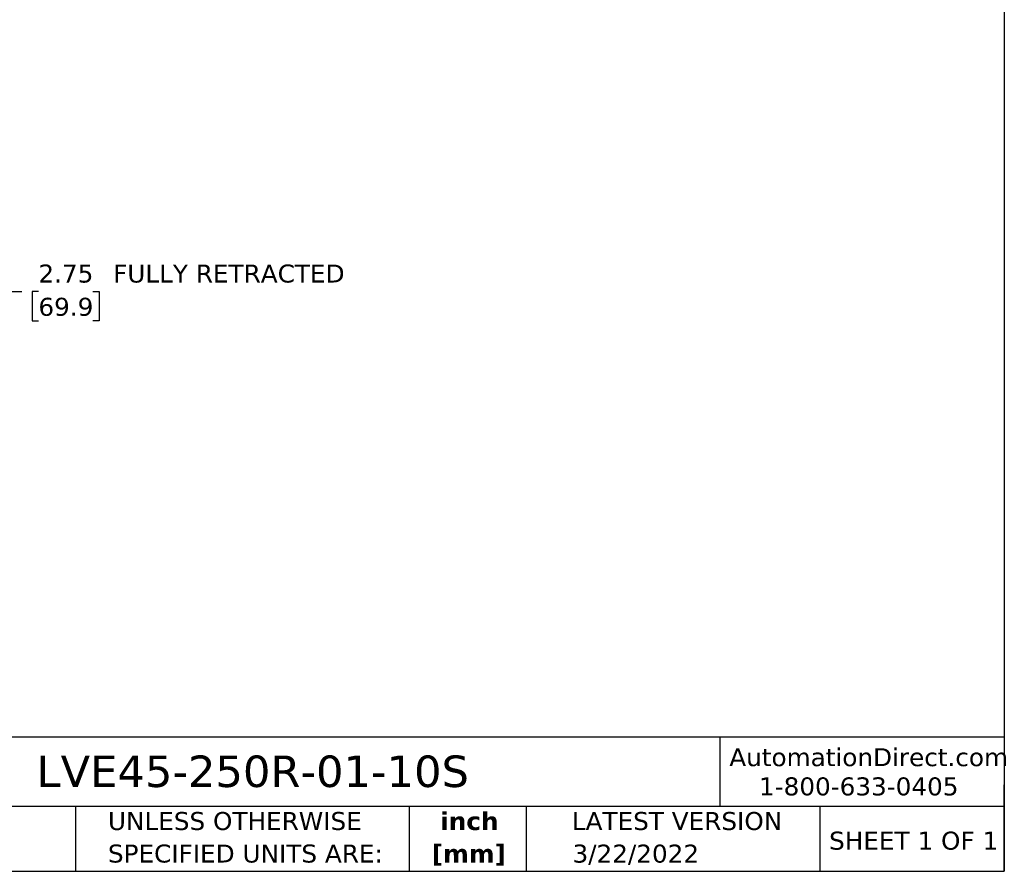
# Model space of a CAD drawing. Header units: inches. Extents: x 0.7 to 32.2, y 0.7 to 24.8.
# Tile 3 of 5: x 18.6 to 32.2, y 0.7 to 12.6. Entities that reach past the tile are written whole.
import ezdxf

# ---------------------------------------------------------------- set-up
doc = ezdxf.new("R2010")
doc.units = ezdxf.units.IN
doc.header["$LTSCALE"] = 3
doc.header["$MEASUREMENT"] = 0
doc.linetypes.add('SLD-Solid', pattern=[0])
doc.layers.add('DIMENSIONS', color=140, linetype='SLD-Solid', lineweight=25)
doc.layers.add('TEXT', color=140, linetype='SLD-Solid', lineweight=25)
doc.styles.add('SLDTEXTSTYLE0', font='VERDANA.TTF')
doc.styles.add('SLDTEXTSTYLE1', font='VERDANAB.TTF')
doc.dimstyles.new('SLDDIMSTYLE2', dxfattribs={"dimtxt": 0.254883, "dimasz": 0.39, "dimexe": 0, "dimexo": 0.0625, "dimgap": 0.063721, "dimtad": 0, "dimtih": 1, "dimtoh": 1, "dimrnd": 1e-09, "dimzin": 12, "dimdsep": 46, "dimtxsty": 'SLDTEXTSTYLE0', "dimsah": 1, "dimcen": 0.09, "dimadec": 0, "dimazin": 3, "dimtfac": 1, "dimtmove": 0, "dimatfit": 0, "dimfxl": 0, "dimfrac": 2, "dimtolj": 1, "dimtzin": 12, "dimarcsym": 0})

# ---------------------------------------------------------------- blocks, each defined once
blk = doc.blocks.new('SW_NOTE_0_1')
at = {"layer": 'TEXT', "color": 0, "char_height": 0.25, "attachment_point": 2, "style": 'SLDTEXTSTYLE1'}
for s, insert in [('inch', (0.375, 0.318)), ('[mm]', (0.367, -0.134))]:
    blk.add_mtext(s, dxfattribs=dict(at, insert=insert))
blk = doc.blocks.new('SW_NOTE_0_2')
at = {"layer": 'TEXT', "color": 0, "char_height": 0.25, "attachment_point": 1, "style": 'SLDTEXTSTYLE0'}
for s, insert in [('UNLESS OTHERWISE ', (0, 0.318)), ('SPECIFIED UNITS ARE:', (0, -0.134))]:
    blk.add_mtext(s, dxfattribs=dict(at, insert=insert))
blk = doc.blocks.new('_D_9')
at = {"layer": 'DIMENSIONS'}
for p, q in [((15.119, 7.747), (15.119, 9.181)), ((17.872, 7.237), (17.872, 9.181)), ((15.119, 8.806), (14.369, 8.806)), ((17.872, 8.806), (18.602, 8.806)), ((18.83, 8.806), (18.744, 8.806)), ((18.744, 8.806), (18.744, 8.401)), ((19.587, 8.806), (19.673, 8.806)), ((19.673, 8.806), (19.673, 8.401)), ((18.744, 8.401), (18.83, 8.401)), ((19.673, 8.401), (19.587, 8.401))]:
    blk.add_line(p, q, dxfattribs=at)
for points in [[(15.119, 8.806), (14.729, 8.866), (14.729, 8.746)], [(17.872, 8.806), (18.262, 8.746), (18.262, 8.866)]]:
    blk.add_solid(points, dxfattribs=at)
at = {"layer": 'DIMENSIONS', "char_height": 0.25, "attachment_point": 1, "style": 'SLDTEXTSTYLE0'}
for s, insert in [('2.75', (18.83, 9.181)), (' FULLY RETRACTED', (19.759, 9.181)), ('69.9', (18.83, 8.719))]:
    blk.add_mtext(s, dxfattribs=dict(at, insert=insert))

msp = doc.modelspace()

# ---------------------------------------------------------------- linework, layer by layer
at = {"layer": 'TEXT'}
for p, q in [((32.25, 24.75), (32.25, 0.75)), ((32.25, 2.613), (0.75, 2.613)), ((28.296, 2.613), (28.296, 1.65)), ((32.25, 0.75), (32.25, 1.95)), ((32.25, 1.65), (0.75, 1.65)), ((19.344, 1.65), (19.344, 0.75)), ((23.979, 1.65), (23.979, 0.75)), ((25.608, 1.65), (25.608, 0.75)), ((29.687, 1.65), (29.687, 0.75)), ((0.75, 0.75), (32.25, 0.75))]:
    msp.add_line(p, q, dxfattribs=at)

# ---------------------------------------------------------------- block references
for name, p in [('SW_NOTE_0_2', (19.796, 1.256)), ('SW_NOTE_0_1', (24.443, 1.256))]:
    msp.add_blockref(name, p, dxfattribs=at)

# ---------------------------------------------------------------- texts
at = {"layer": 'TEXT', "style": 'SLDTEXTSTYLE0'}
for s, insert, char_height, attachment_point in [('AutomationDirect.com', (28.429, 2.461), 0.25, 1), ('LVE45-250R-01-10S', (18.804, 2.359), 0.4375, 1), ('1-800-633-0405', (28.842, 2.055), 0.25, 1), ('LATEST VERSION', (27.703, 1.574), 0.25, 2), ('SHEET 1 OF 1', (29.816, 1.301), 0.25, 1), ('3/22/2022', (27.13, 1.121), 0.25, 2)]:
    msp.add_mtext(s, dxfattribs=dict(at, insert=insert, char_height=char_height, attachment_point=attachment_point))

# ---------------------------------------------------------------- dimensions: what is measured, and where the dimension line sits
at = {"layer": 'DIMENSIONS'}
dim = msp.add_linear_dim(base=(15.119, 8.806), p1=(17.872, 7.087), p2=(15.119, 7.597), angle=0, text='<> FULLY RETRACTED', dimstyle='SLDDIMSTYLE2', dxfattribs=at)
dim.commit()
dim.dimension.update_dxf_attribs({"geometry": '_D_9', "text_midpoint": (20.839, 8.806), "dimtype": 160})

doc.saveas('drawing.dxf')
